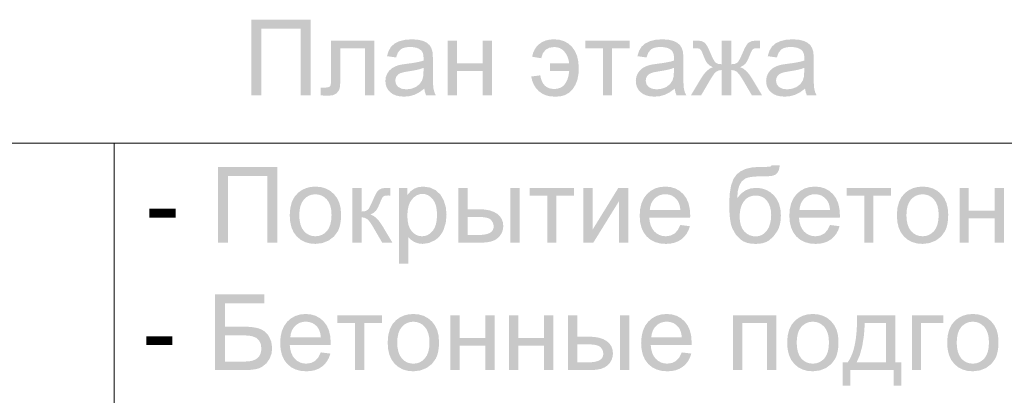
# Model space of a CAD drawing. Header units: millimetres. Extents: x 1527433 to 14789979, y -245576 to 11310.
# Tile 52 of 135: x 1950881 to 1954760, y -62722 to -61243. Entities that reach past the tile are written whole.
import ezdxf

# ---------------------------------------------------------------- set-up
doc = ezdxf.new("R2010")
doc.units = ezdxf.units.MM
doc.styles.get("Standard").update_dxf_attribs({"font": 'isocpeur.ttf', "height": 250})

msp = doc.modelspace()

# ---------------------------------------------------------------- hatches: boundary and pattern name
h = msp.add_hatch(color=7)
h.dxf.hatch_style = 2
h.paths.add_polyline_path([(1951793.122, -61242.858), (1952027.498, -61242.858), (1952027.498, -61540.845), (1951987.866, -61540.845), (1951987.866, -61278.026), (1951832.534, -61278.026), (1951832.534, -61540.845), (1951793.122, -61540.845)])
h = msp.add_hatch(color=7)
h.dxf.hatch_style = 2
h.paths.add_polyline_path([(1952107.25, -61324.989), (1952277.19, -61324.989), (1952277.19, -61540.845), (1952240.81, -61540.845), (1952240.81, -61355.251), (1952143.851, -61355.251), (1952143.851, -61462.793), (1952143.697, -61480.001), (1952143.238, -61494.006), (1952142.479, -61504.806), (1952141.426, -61512.403), (1952136.83, -61523.64), (1952127.976, -61533.349), (1952114.547, -61540.046), (1952096.281, -61542.278), (1952082.515, -61541.865), (1952066.846, -61540.625), (1952066.846, -61510.143), (1952082.887, -61510.143), (1952092.602, -61509.564), (1952099.092, -61507.827), (1952103.151, -61504.81), (1952105.597, -61500.386), (1952106.32, -61496.427), (1952106.837, -61489.589), (1952107.147, -61479.868), (1952107.25, -61467.258)])
h = msp.add_hatch(color=7)
h.paths.add_polyline_path([(1952474.568, -61514.222), (1952454.628, -61528.973), (1952435.432, -61538.64), (1952415.919, -61543.973), (1952395.083, -61545.751), (1952378.33, -61544.666), (1952363.629, -61541.41), (1952350.985, -61535.984), (1952340.402, -61528.388), (1952332.05, -61519.096), (1952326.091, -61508.585), (1952322.52, -61496.855), (1952321.33, -61483.905), (1952323.122, -61468.774), (1952328.551, -61454.966), (1952336.868, -61443.184), (1952347.458, -61433.965), (1952359.86, -61427.006), (1952373.751, -61421.948), (1952387.262, -61419.151), (1952406.272, -61416.436), (1952426.965, -61413.666), (1952444.733, -61410.648), (1952459.587, -61407.382), (1952471.536, -61403.868), (1952471.688, -61397.708), (1952471.757, -61394.277), (1952471.107, -61383.941), (1952469.159, -61375.253), (1952465.92, -61368.209), (1952461.394, -61362.803), (1952453.518, -61357.377), (1952443.948, -61353.501), (1952432.683, -61351.176), (1952419.722, -61350.4), (1952407.631, -61350.968), (1952397.239, -61352.667), (1952388.553, -61355.493), (1952381.578, -61359.44), (1952370.871, -61371.98), (1952363.388, -61391.466), (1952327.614, -61386.56), (1952334.063, -61365.8), (1952343.654, -61349.463), (1952357.304, -61336.992), (1952375.956, -61327.745), (1952398.79, -61322.013), (1952425.014, -61320.084), (1952450.032, -61321.723), (1952469.883, -61326.588), (1952484.883, -61333.947), (1952495.294, -61342.959), (1952502.198, -61354.135), (1952506.704, -61367.874), (1952508.068, -61381.02), (1952508.523, -61401.608), (1952508.523, -61450.391), (1952508.668, -61473.584), (1952509.102, -61492.07), (1952509.825, -61505.853), (1952510.838, -61514.938), (1952514.311, -61528.181), (1952520.098, -61540.845), (1952481.899, -61540.845), (1952477.221, -61528.484)])
h.paths.add_polyline_path([(1952471.536, -61432.531), (1952460.332, -61436.436), (1952446.642, -61440.042), (1952430.461, -61443.337), (1952411.785, -61446.312), (1952392.52, -61449.791), (1952379.869, -61453.643), (1952371.553, -61458.687), (1952365.427, -61465.549), (1952361.61, -61473.818), (1952360.356, -61482.913), (1952363.126, -61496.362), (1952371.436, -61507.331), (1952385.078, -61514.649), (1952403.847, -61517.088), (1952423.822, -61514.773), (1952441.44, -61507.827), (1952455.71, -61496.872), (1952465.638, -61482.527), (1952470.055, -61467.182), (1952471.536, -61445.926)])
h = msp.add_hatch(color=7)
h.dxf.hatch_style = 2
h.paths.add_polyline_path([(1952566.978, -61324.989), (1952603.524, -61324.989), (1952603.524, -61414.837), (1952704.948, -61414.837), (1952704.948, -61324.989), (1952741.548, -61324.989), (1952741.548, -61540.845), (1952704.948, -61540.845), (1952704.948, -61445.099), (1952603.524, -61445.099), (1952603.524, -61540.845), (1952566.978, -61540.845)])
h = msp.add_hatch(color=7)
h.dxf.hatch_style = 2
h.paths.add_polyline_path([(1952969.245, -61415.223), (1952969.245, -61445.32), (1953045.478, -61445.32), (1953043.039, -61461.825), (1953039.194, -61476.119), (1953033.944, -61488.201), (1953027.288, -61498.071), (1953019.207, -61505.772), (1953009.684, -61511.266), (1952998.724, -61514.558), (1952986.333, -61515.655), (1952975.331, -61514.817), (1952965.518, -61512.304), (1952956.896, -61508.115), (1952949.463, -61502.246), (1952943.222, -61494.699), (1952938.173, -61485.471), (1952934.316, -61474.56), (1952931.652, -61461.966), (1952895.878, -61466.652), (1952899.836, -61483.57), (1952906.083, -61498.767), (1952914.614, -61512.238), (1952925.424, -61523.978), (1952938.292, -61533.519), (1952953.005, -61540.322), (1952969.568, -61544.395), (1952987.987, -61545.751), (1953009.639, -61544.892), (1953028.708, -61539.743), (1953045.192, -61530.295), (1953059.093, -61516.537), (1953070.018, -61499.402), (1953077.655, -61479.75), (1953082.007, -61457.587), (1953083.071, -61432.917), (1953081.429, -61408.021), (1953076.505, -61385.926), (1953068.305, -61366.642), (1953056.833, -61350.18), (1953042.539, -61337.013), (1953025.862, -61327.608), (1953006.798, -61321.965), (1952985.341, -61320.084), (1952968.093, -61321.291), (1952952.571, -61324.907), (1952938.785, -61330.92), (1952926.747, -61339.321), (1952916.67, -61349.613), (1952908.77, -61361.301), (1952903.05, -61374.373), (1952899.516, -61388.82), (1952935.125, -61394.498), (1952941.688, -61375.213), (1952952.447, -61361.432), (1952967.402, -61353.159), (1952986.553, -61350.4), (1952998.169, -61351.526), (1953008.698, -61354.9), (1953018.133, -61360.516), (1953026.461, -61368.37), (1953033.479, -61378.055), (1953038.988, -61389.089), (1953042.987, -61401.477), (1953045.478, -61415.223)])
h = msp.add_hatch(color=7)
h.dxf.hatch_style = 2
h.paths.add_polyline_path([(1953108.633, -61324.989), (1953284.029, -61324.989), (1953284.029, -61355.251), (1953214.521, -61355.251), (1953214.521, -61540.845), (1953178.141, -61540.845), (1953178.141, -61355.251), (1953108.633, -61355.251)])
h = msp.add_hatch(color=7)
h.paths.add_polyline_path([(1953461.154, -61514.222), (1953441.214, -61528.973), (1953422.018, -61538.64), (1953402.505, -61543.973), (1953381.669, -61545.751), (1953364.916, -61544.666), (1953350.215, -61541.41), (1953337.571, -61535.984), (1953326.988, -61528.388), (1953318.637, -61519.096), (1953312.678, -61508.585), (1953309.106, -61496.855), (1953307.916, -61483.905), (1953309.708, -61468.774), (1953315.137, -61454.966), (1953323.454, -61443.184), (1953334.044, -61433.965), (1953346.446, -61427.006), (1953360.337, -61421.948), (1953373.849, -61419.151), (1953392.859, -61416.436), (1953413.552, -61413.666), (1953431.32, -61410.648), (1953446.173, -61407.382), (1953458.123, -61403.868), (1953458.274, -61397.708), (1953458.343, -61394.277), (1953457.693, -61383.941), (1953455.746, -61375.253), (1953452.506, -61368.209), (1953447.98, -61362.803), (1953440.105, -61357.377), (1953430.534, -61353.501), (1953419.269, -61351.176), (1953406.308, -61350.4), (1953394.217, -61350.968), (1953383.826, -61352.667), (1953375.14, -61355.493), (1953368.164, -61359.44), (1953357.457, -61371.98), (1953349.974, -61391.466), (1953314.2, -61386.56), (1953320.65, -61365.8), (1953330.241, -61349.463), (1953343.89, -61336.992), (1953362.542, -61327.745), (1953385.376, -61322.013), (1953411.6, -61320.084), (1953436.618, -61321.723), (1953456.469, -61326.588), (1953471.469, -61333.947), (1953481.88, -61342.959), (1953488.784, -61354.135), (1953493.29, -61367.874), (1953494.654, -61381.02), (1953495.109, -61401.608), (1953495.109, -61450.391), (1953495.254, -61473.584), (1953495.688, -61492.07), (1953496.411, -61505.853), (1953497.424, -61514.938), (1953500.897, -61528.181), (1953506.685, -61540.845), (1953468.485, -61540.845), (1953463.807, -61528.484)])
h.paths.add_polyline_path([(1953458.123, -61432.531), (1953446.918, -61436.436), (1953433.228, -61440.042), (1953417.048, -61443.337), (1953398.371, -61446.312), (1953379.106, -61449.791), (1953366.456, -61453.643), (1953358.139, -61458.687), (1953352.014, -61465.549), (1953348.197, -61473.818), (1953346.943, -61482.913), (1953349.712, -61496.362), (1953358.022, -61507.331), (1953371.665, -61514.649), (1953390.433, -61517.088), (1953410.408, -61514.773), (1953428.026, -61507.827), (1953442.296, -61496.872), (1953452.225, -61482.527), (1953456.641, -61467.182), (1953458.123, -61445.926)])
h = msp.add_hatch(color=7)
h.dxf.hatch_style = 2
h.paths.add_polyline_path([(1953683.817, -61324.989), (1953683.817, -61418.255), (1953698.693, -61416.594), (1953708.401, -61411.585), (1953712.361, -61406.635), (1953717.138, -61398.48), (1953722.741, -61387.122), (1953729.182, -61372.559), (1953735.393, -61358.606), (1953741.288, -61347.417), (1953746.863, -61338.988), (1953752.113, -61333.313), (1953765.004, -61327.084), (1953783.807, -61324.989), (1953797.257, -61324.989), (1953797.257, -61355.251), (1953787.28, -61355.086), (1953775.291, -61356.154), (1953768.594, -61359.33), (1953766.166, -61362.668), (1953763.185, -61368.218), (1953759.656, -61375.98), (1953755.585, -61385.954), (1953747.73, -61403.882), (1953740.537, -61415.278), (1953731.683, -61423.037), (1953718.985, -61430.051), (1953730.809, -61435.187), (1953742.473, -61444.224), (1953753.982, -61457.158), (1953765.342, -61473.983), (1953805.58, -61540.845), (1953765.342, -61540.845), (1953726.095, -61473.983), (1953714.857, -61457.157), (1953705.149, -61447.359), (1953695.351, -61442.619), (1953683.817, -61441.02), (1953683.817, -61540.845), (1953646.444, -61540.845), (1953646.444, -61441.02), (1953635.034, -61442.584), (1953625.278, -61447.249), (1953615.57, -61457.04), (1953604.332, -61473.983), (1953565.14, -61540.845), (1953524.902, -61540.845), (1953564.92, -61473.983), (1953576.352, -61457.158), (1953587.912, -61444.224), (1953599.608, -61435.187), (1953611.442, -61430.051), (1953597.6, -61422.244), (1953588.677, -61413.735), (1953585.008, -61407.781), (1953580.533, -61398.763), (1953575.252, -61386.675), (1953569.164, -61371.512), (1953564.541, -61362.493), (1953559.628, -61357.732), (1953553.062, -61355.747), (1953543.974, -61355.086), (1953539.964, -61355.127), (1953533.225, -61355.251), (1953533.225, -61324.989), (1953538.296, -61324.989), (1953556.28, -61325.637), (1953568.062, -61327.525), (1953576.234, -61331.501), (1953583.496, -61338.329), (1953587.154, -61343.569), (1953591.344, -61351.021), (1953596.061, -61360.684), (1953601.3, -61372.559), (1953607.595, -61386.955), (1953613.089, -61398.225), (1953617.787, -61406.363), (1953621.695, -61411.365), (1953631.403, -61416.546), (1953646.444, -61418.255), (1953646.444, -61324.989)])
h = msp.add_hatch(color=7)
h.paths.add_polyline_path([(1953974.565, -61514.222), (1953954.625, -61528.973), (1953935.429, -61538.64), (1953915.915, -61543.973), (1953895.08, -61545.751), (1953878.327, -61544.666), (1953863.626, -61541.41), (1953850.981, -61535.984), (1953840.399, -61528.388), (1953832.047, -61519.096), (1953826.088, -61508.585), (1953822.516, -61496.855), (1953821.327, -61483.905), (1953823.118, -61468.774), (1953828.548, -61454.966), (1953836.864, -61443.184), (1953847.455, -61433.965), (1953859.857, -61427.006), (1953873.748, -61421.948), (1953887.259, -61419.151), (1953906.269, -61416.436), (1953926.962, -61413.666), (1953944.73, -61410.648), (1953959.584, -61407.382), (1953971.533, -61403.868), (1953971.685, -61397.708), (1953971.754, -61394.277), (1953971.103, -61383.941), (1953969.156, -61375.253), (1953965.917, -61368.209), (1953961.391, -61362.803), (1953953.515, -61357.377), (1953943.945, -61353.501), (1953932.679, -61351.176), (1953919.719, -61350.4), (1953907.627, -61350.968), (1953897.236, -61352.667), (1953888.55, -61355.493), (1953881.575, -61359.44), (1953870.867, -61371.98), (1953863.385, -61391.466), (1953827.611, -61386.56), (1953834.06, -61365.8), (1953843.651, -61349.463), (1953857.301, -61336.992), (1953875.952, -61327.745), (1953898.786, -61322.013), (1953925.011, -61320.084), (1953950.029, -61321.723), (1953969.879, -61326.588), (1953984.879, -61333.947), (1953995.29, -61342.959), (1954002.194, -61354.135), (1954006.701, -61367.874), (1954008.065, -61381.02), (1954008.52, -61401.608), (1954008.52, -61450.391), (1954008.664, -61473.584), (1954009.098, -61492.07), (1954009.822, -61505.853), (1954010.835, -61514.938), (1954014.307, -61528.181), (1954020.095, -61540.845), (1953981.896, -61540.845), (1953977.218, -61528.484)])
h.paths.add_polyline_path([(1953971.533, -61432.531), (1953960.329, -61436.436), (1953946.639, -61440.042), (1953930.458, -61443.337), (1953911.781, -61446.312), (1953892.516, -61449.791), (1953879.866, -61453.643), (1953871.55, -61458.687), (1953865.424, -61465.549), (1953861.607, -61473.818), (1953860.353, -61482.913), (1953863.123, -61496.362), (1953871.432, -61507.331), (1953885.075, -61514.649), (1953903.844, -61517.088), (1953923.819, -61514.773), (1953941.437, -61507.827), (1953955.706, -61496.872), (1953965.635, -61482.527), (1953970.052, -61467.182), (1953971.533, -61445.926)])
h = msp.add_hatch(color=7)
h.dxf.hatch_style = 2
h.paths.add_polyline_path([(1951661.888, -61822.825), (1951896.265, -61822.825), (1951896.265, -62120.812), (1951856.633, -62120.812), (1951856.633, -61857.993), (1951701.3, -61857.993), (1951701.3, -62120.812), (1951661.888, -62120.812)])
h = msp.add_hatch(color=7)
h.paths.add_polyline_path([(1953843.037, -61815.714), (1953875.338, -61816.1), (1953871.769, -61834.587), (1953865.637, -61846.417), (1953857.155, -61853.452), (1953846.565, -61857.386), (1953839.299, -61858.463), (1953829.243, -61859.219), (1953816.396, -61859.665), (1953800.759, -61859.812), (1953779.871, -61860.359), (1953762.601, -61862.003), (1953748.948, -61864.741), (1953738.912, -61868.576), (1953724.774, -61879.945), (1953715.265, -61896.522), (1953709.629, -61918.502), (1953707.218, -61946.022), (1953722.19, -61928.052), (1953739.519, -61915.209), (1953759.204, -61907.519), (1953781.246, -61904.956), (1953801.544, -61906.784), (1953820.024, -61912.26), (1953836.684, -61921.374), (1953851.526, -61934.115), (1953863.72, -61950), (1953872.437, -61968.463), (1953877.671, -61989.5), (1953879.417, -62013.104), (1953878.539, -62031.149), (1953875.903, -62047.493), (1953871.511, -62062.132), (1953865.361, -62075.061), (1953850.024, -62096.524), (1953832.123, -62112.489), (1953821.655, -62118.276), (1953809.44, -62122.41), (1953795.489, -62124.891), (1953779.813, -62125.718), (1953761.663, -62124.621), (1953745.658, -62121.329), (1953731.792, -62115.835), (1953720.061, -62108.134), (1953701.209, -62088.097), (1953687.319, -62063.1), (1953682.335, -62046.841), (1953678.789, -62025.507), (1953676.668, -61999.088), (1953675.964, -61967.574), (1953677.772, -61928.279), (1953683.198, -61895.971), (1953692.242, -61870.65), (1953704.902, -61852.315), (1953721.325, -61839.324), (1953741.655, -61830.039), (1953765.891, -61824.464), (1953794.034, -61822.604), (1953810.705, -61822.531), (1953823.345, -61822.308), (1953831.954, -61821.93), (1953836.533, -61821.392), (1953840.674, -61819.38)])
h.paths.add_polyline_path([(1953841.218, -62012.057), (1953840.216, -61995.954), (1953837.215, -61981.375), (1953832.219, -61968.316), (1953825.233, -61956.77), (1953816.437, -61947.357), (1953806.002, -61940.62), (1953793.925, -61936.57), (1953780.198, -61935.218), (1953765.926, -61936.643), (1953753.375, -61940.916), (1953742.55, -61948.031), (1953733.455, -61957.983), (1953726.229, -61970.335), (1953721.081, -61984.579), (1953717.999, -62000.725), (1953716.974, -62018.782), (1953718.111, -62036.486), (1953721.522, -62051.979), (1953727.206, -62065.26), (1953735.164, -62076.329), (1953744.795, -62085.042), (1953755.49, -62091.26), (1953767.24, -62094.987), (1953780.033, -62096.228), (1953792.994, -62094.79), (1953804.679, -62090.474), (1953815.093, -62083.275), (1953824.241, -62073.187), (1953831.66, -62060.713), (1953836.967, -62046.363), (1953840.154, -62030.143)])
h = msp.add_hatch(color=7)
h.paths.add_polyline_path([(1951944.543, -62012.884), (1951946.622, -61984.854), (1951952.866, -61960.705), (1951963.286, -61940.431), (1951977.891, -61924.028), (1951992.555, -61913.538), (1952008.759, -61906.045), (1952026.493, -61901.549), (1952045.746, -61900.05), (1952066.974, -61901.879), (1952086.177, -61907.361), (1952103.355, -61916.491), (1952118.506, -61929.265), (1952130.878, -61945.244), (1952139.714, -61963.998), (1952145.016, -61985.533), (1952146.784, -62009.852), (1952145.999, -62029.581), (1952143.649, -62047.087), (1952139.738, -62062.361), (1952134.271, -62075.392), (1952118.892, -62096.607), (1952097.891, -62112.489), (1952072.914, -62122.41), (1952045.746, -62125.718), (1952024.176, -62123.907), (1952004.777, -62118.469), (1951987.548, -62109.393), (1951972.489, -62096.669), (1951960.263, -62080.523), (1951951.529, -62061.184), (1951946.289, -62038.641)])
h.paths.add_polyline_path([(1951982.136, -62012.884), (1951983.263, -62032.326), (1951986.649, -62049.154), (1951992.298, -62063.377), (1952000.215, -62075.006), (1952009.826, -62084.041), (1952020.624, -62090.481), (1952032.601, -62094.338), (1952045.746, -62095.621), (1952058.779, -62094.329), (1952070.675, -62090.447), (1952081.434, -62083.971), (1952091.056, -62074.896), (1952098.982, -62063.164), (1952104.65, -62048.72), (1952108.055, -62031.557), (1952109.191, -62011.671), (1952108.054, -61992.871), (1952104.643, -61976.49), (1952098.959, -61962.527), (1952091.001, -61950.983), (1952081.348, -61941.971), (1952070.585, -61935.528), (1952058.716, -61931.658), (1952045.746, -61930.367), (1952032.601, -61931.657), (1952020.624, -61935.521), (1952009.826, -61941.948), (1952000.215, -61950.927), (1951992.298, -61962.492), (1951986.649, -61976.676), (1951983.263, -61993.475)])
h = msp.add_hatch(color=7)
h.dxf.hatch_style = 2
h.paths.add_polyline_path([(1952190.963, -61904.956), (1952227.563, -61904.956), (1952227.563, -61998.222), (1952242.405, -61996.561), (1952252.037, -61991.552), (1952255.934, -61986.601), (1952260.678, -61978.447), (1952266.269, -61967.088), (1952272.708, -61952.526), (1952277.825, -61940.806), (1952282.43, -61931.277), (1952286.529, -61923.939), (1952290.126, -61918.792), (1952297.327, -61911.984), (1952305.56, -61907.822), (1952316.971, -61905.686), (1952333.672, -61904.956), (1952341.004, -61904.956), (1952341.004, -61935.218), (1952330.806, -61935.052), (1952318.948, -61936.12), (1952312.34, -61939.297), (1952309.912, -61942.635), (1952306.932, -61948.185), (1952303.403, -61955.947), (1952299.332, -61965.92), (1952291.305, -61983.849), (1952284.063, -61995.245), (1952275.257, -62003.003), (1952262.731, -62010.018), (1952274.462, -62015.153), (1952286.096, -62024.191), (1952297.636, -62037.125), (1952309.088, -62053.95), (1952349.106, -62120.812), (1952308.868, -62120.812), (1952269.842, -62053.95), (1952258.583, -62037.282), (1952248.895, -62027.436), (1952239.098, -62022.599), (1952227.563, -62020.987), (1952227.563, -62120.812), (1952190.963, -62120.812)])
h = msp.add_hatch(color=7)
h.paths.add_polyline_path([(1952374.754, -62203.549), (1952374.754, -61904.956), (1952408.102, -61904.956), (1952408.102, -61933.013), (1952420.601, -61918.619), (1952434.671, -61908.318), (1952451.097, -61902.117), (1952470.665, -61900.05), (1952496.669, -61903.633), (1952519.448, -61914.327), (1952538.01, -61931.476), (1952551.363, -61954.455), (1952559.452, -61981.623), (1952562.167, -62011.23), (1952559.19, -62042.732), (1952550.261, -62070.927), (1952543.636, -62083.422), (1952535.667, -62094.367), (1952526.355, -62103.762), (1952515.699, -62111.607), (1952492.438, -62122.176), (1952468.019, -62125.718), (1952450.69, -62123.782), (1952435.222, -62118.001), (1952421.965, -62109.23), (1952411.354, -62098.433), (1952411.354, -62203.549)])
h.paths.add_polyline_path([(1952407.882, -62014.097), (1952408.936, -62033.578), (1952412.098, -62050.346), (1952417.369, -62064.396), (1952424.749, -62075.723), (1952433.627, -62084.436), (1952443.394, -62090.654), (1952454.049, -62094.38), (1952465.594, -62095.621), (1952477.355, -62094.338), (1952488.242, -62090.481), (1952498.251, -62084.041), (1952507.376, -62075.006), (1952514.972, -62063.263), (1952520.398, -62048.699), (1952523.654, -62031.303), (1952524.739, -62011.065), (1952523.676, -61991.729), (1952520.488, -61974.981), (1952515.182, -61960.828), (1952507.762, -61949.274), (1952498.843, -61940.294), (1952489.117, -61933.867), (1952478.585, -61930.004), (1952467.248, -61928.713), (1952455.888, -61930.086), (1952445.206, -61934.198), (1952435.195, -61941.038), (1952425.851, -61950.597), (1952417.974, -61962.751), (1952412.36, -61977.386), (1952409, -61994.501)])
h = msp.add_hatch(color=7)
h.paths.add_polyline_path([(1952813.272, -61904.956), (1952849.873, -61904.956), (1952849.873, -62120.812), (1952813.272, -62120.812)])
h.paths.add_polyline_path([(1952608.606, -61904.956), (1952645.152, -61904.956), (1952645.152, -61989.292), (1952691.509, -61989.292), (1952712.861, -61990.396), (1952731.61, -61993.702), (1952747.753, -61999.198), (1952761.293, -62006.876), (1952772.009, -62016.509), (1952779.676, -62027.801), (1952784.283, -62040.757), (1952785.822, -62055.383), (1952784.541, -62068.415), (1952780.702, -62080.47), (1952774.311, -62091.543), (1952765.372, -62101.63), (1952753.631, -62110.022), (1952738.831, -62116.016), (1952720.971, -62119.613), (1952700.053, -62120.812), (1952608.606, -62120.812)])
h.paths.add_polyline_path([(1952645.152, -62090.716), (1952683.571, -62090.716), (1952699.694, -62090.187), (1952713.337, -62088.593), (1952724.499, -62085.925), (1952733.181, -62082.172), (1952739.66, -62077.314), (1952744.294, -62071.258), (1952747.079, -62064.002), (1952748.008, -62055.548), (1952745.252, -62042.319), (1952737.039, -62030.578), (1952729.878, -62025.794), (1952719.393, -62022.365), (1952705.591, -62020.3), (1952688.477, -62019.609), (1952645.152, -62019.609)])
h = msp.add_hatch(color=7)
h.dxf.hatch_style = 2
h.paths.add_polyline_path([(1952889.386, -61904.956), (1953064.783, -61904.956), (1953064.783, -61935.218), (1952995.275, -61935.218), (1952995.275, -62120.812), (1952958.894, -62120.812), (1952958.894, -61935.218), (1952889.386, -61935.218)])
h = msp.add_hatch(color=7)
h.dxf.hatch_style = 2
h.paths.add_polyline_path([(1953101.072, -61904.956), (1953137.673, -61904.956), (1953137.673, -62069.604), (1953239.097, -61904.956), (1953278.508, -61904.956), (1953278.508, -62120.812), (1953241.908, -62120.812), (1953241.908, -61957.211), (1953140.484, -62120.812), (1953101.072, -62120.812)])
h = msp.add_hatch(color=7)
h.paths.add_polyline_path([(1953483.136, -62051.304), (1953520.949, -62055.989), (1953515.493, -62071.637), (1953508.14, -62085.424), (1953498.896, -62097.351), (1953487.766, -62107.417), (1953474.848, -62115.439), (1953460.24, -62121.156), (1953443.947, -62124.579), (1953425.975, -62125.718), (1953403.516, -62123.898), (1953383.518, -62118.435), (1953365.979, -62109.323), (1953350.899, -62096.558), (1953338.754, -62080.497), (1953330.091, -62061.501), (1953324.901, -62039.57), (1953323.173, -62014.703), (1953324.921, -61989.011), (1953330.167, -61966.348), (1953338.916, -61946.723), (1953351.175, -61930.147), (1953366.234, -61916.979), (1953383.387, -61907.574), (1953402.637, -61901.931), (1953423.991, -61900.05), (1953444.629, -61901.899), (1953463.299, -61907.437), (1953479.995, -61916.654), (1953494.711, -61929.54), (1953506.721, -61945.797), (1953515.299, -61965.045), (1953520.446, -61987.281), (1953522.162, -62012.498), (1953521.941, -62022.255), (1953360.931, -62022.255), (1953362.936, -62038.996), (1953366.96, -62053.66), (1953373.001, -62066.236), (1953381.051, -62076.715), (1953390.663, -62084.994), (1953401.391, -62090.902), (1953413.235, -62094.442), (1953426.195, -62095.621), (1953444.833, -62092.976), (1953460.536, -62085.038), (1953473.283, -62071.313)])
h.paths.add_polyline_path([(1953362.971, -61992.158), (1953483.522, -61992.158), (1953481.732, -61979.405), (1953478.836, -61968.346), (1953474.825, -61958.982), (1953469.686, -61951.313), (1953460.281, -61942.053), (1953449.594, -61935.438), (1953437.626, -61931.47), (1953424.376, -61930.147), (1953412.273, -61931.201), (1953401.177, -61934.363), (1953391.084, -61939.634), (1953381.988, -61947.014), (1953374.35, -61956.161), (1953368.635, -61966.733), (1953364.842, -61978.733)])
h = msp.add_hatch(color=7)
h.paths.add_polyline_path([(1954072.824, -62051.304), (1954110.638, -62055.989), (1954105.182, -62071.637), (1954097.829, -62085.424), (1954088.585, -62097.351), (1954077.455, -62107.417), (1954064.536, -62115.439), (1954049.928, -62121.156), (1954033.636, -62124.579), (1954015.663, -62125.718), (1953993.205, -62123.898), (1953973.206, -62118.435), (1953955.667, -62109.323), (1953940.588, -62096.558), (1953928.442, -62080.497), (1953919.78, -62061.501), (1953914.59, -62039.57), (1953912.862, -62014.703), (1953914.609, -61989.011), (1953919.855, -61966.348), (1953928.605, -61946.723), (1953940.864, -61930.147), (1953955.923, -61916.979), (1953973.075, -61907.574), (1953992.326, -61901.931), (1954013.679, -61900.05), (1954034.318, -61901.899), (1954052.988, -61907.437), (1954069.683, -61916.654), (1954084.4, -61929.54), (1954096.41, -61945.797), (1954104.988, -61965.045), (1954110.135, -61987.281), (1954111.851, -62012.498), (1954111.63, -62022.255), (1953950.62, -62022.255), (1953952.624, -62038.996), (1953956.649, -62053.66), (1953962.689, -62066.236), (1953970.739, -62076.715), (1953980.351, -62084.994), (1953991.079, -62090.902), (1954002.924, -62094.442), (1954015.884, -62095.621), (1954034.522, -62092.976), (1954050.225, -62085.038), (1954062.972, -62071.313)])
h.paths.add_polyline_path([(1953952.66, -61992.158), (1954073.21, -61992.158), (1954071.421, -61979.405), (1954068.525, -61968.346), (1954064.513, -61958.982), (1954059.375, -61951.313), (1954049.97, -61942.053), (1954039.283, -61935.438), (1954027.315, -61931.47), (1954014.065, -61930.147), (1954001.961, -61931.201), (1953990.866, -61934.363), (1953980.772, -61939.634), (1953971.676, -61947.014), (1953964.039, -61956.161), (1953958.323, -61966.733), (1953954.53, -61978.733)])
h = msp.add_hatch(color=7)
h.dxf.hatch_style = 2
h.paths.add_polyline_path([(1954138.336, -61904.956), (1954313.732, -61904.956), (1954313.732, -61935.218), (1954244.224, -61935.218), (1954244.224, -62120.812), (1954207.844, -62120.812), (1954207.844, -61935.218), (1954138.336, -61935.218)])
h = msp.add_hatch(color=7)
h.paths.add_polyline_path([(1954336.407, -62012.884), (1954338.486, -61984.854), (1954344.73, -61960.705), (1954355.15, -61940.431), (1954369.755, -61924.028), (1954384.419, -61913.538), (1954400.623, -61906.045), (1954418.357, -61901.549), (1954437.61, -61900.05), (1954458.839, -61901.879), (1954478.042, -61907.361), (1954495.219, -61916.491), (1954510.37, -61929.265), (1954522.742, -61945.244), (1954531.578, -61963.998), (1954536.88, -61985.533), (1954538.648, -62009.852), (1954537.863, -62029.581), (1954535.513, -62047.087), (1954531.602, -62062.361), (1954526.135, -62075.392), (1954510.756, -62096.607), (1954489.755, -62112.489), (1954464.778, -62122.41), (1954437.61, -62125.718), (1954416.04, -62123.907), (1954396.641, -62118.469), (1954379.412, -62109.393), (1954364.353, -62096.669), (1954352.127, -62080.523), (1954343.393, -62061.184), (1954338.153, -62038.641)])
h.paths.add_polyline_path([(1954374, -62012.884), (1954375.127, -62032.326), (1954378.513, -62049.154), (1954384.162, -62063.377), (1954392.08, -62075.006), (1954401.69, -62084.041), (1954412.488, -62090.481), (1954424.465, -62094.338), (1954437.61, -62095.621), (1954450.643, -62094.329), (1954462.539, -62090.447), (1954473.298, -62083.971), (1954482.92, -62074.896), (1954490.846, -62063.164), (1954496.514, -62048.72), (1954499.919, -62031.557), (1954501.055, -62011.671), (1954499.918, -61992.871), (1954496.507, -61976.49), (1954490.823, -61962.527), (1954482.865, -61950.983), (1954473.212, -61941.971), (1954462.449, -61935.528), (1954450.58, -61931.658), (1954437.61, -61930.367), (1954424.465, -61931.657), (1954412.488, -61935.521), (1954401.69, -61941.948), (1954392.08, -61950.927), (1954384.162, -61962.492), (1954378.513, -61976.676), (1954375.127, -61993.475)])
h = msp.add_hatch(color=7)
h.dxf.hatch_style = 2
h.paths.add_polyline_path([(1954583.268, -61904.956), (1954619.813, -61904.956), (1954619.813, -61994.804), (1954721.237, -61994.804), (1954721.237, -61904.956), (1954757.838, -61904.956), (1954757.838, -62120.812), (1954721.237, -62120.812), (1954721.237, -62025.066), (1954619.813, -62025.066), (1954619.813, -62120.812), (1954583.268, -62120.812)])
h = msp.add_hatch(color=7)
h.paths.add_polyline_path([(1951650.622, -62324.475), (1951843.933, -62324.475), (1951843.933, -62359.643), (1951690.033, -62359.643), (1951690.033, -62451.53), (1951761.195, -62451.53), (1951779.871, -62452.005), (1951796.542, -62453.425), (1951811.208, -62455.786), (1951823.869, -62459.082), (1951834.939, -62463.671), (1951844.842, -62469.92), (1951853.588, -62477.833), (1951861.186, -62487.414), (1951871.728, -62509.945), (1951875.242, -62535.866), (1951872.72, -62557.694), (1951865.155, -62578.034), (1951852.601, -62595.866), (1951835.168, -62610.06), (1951823.449, -62615.486), (1951808.221, -62619.361), (1951789.489, -62621.687), (1951767.259, -62622.462), (1951650.622, -62622.462)])
h.paths.add_polyline_path([(1951690.033, -62588.948), (1951768.912, -62588.948), (1951783.868, -62588.14), (1951796.825, -62585.71), (1951807.786, -62581.646), (1951816.758, -62575.939), (1951823.744, -62568.632), (1951828.74, -62559.692), (1951831.741, -62549.119), (1951832.743, -62536.913), (1951830.442, -62519.922), (1951823.593, -62505.99), (1951812.644, -62495.689), (1951798.182, -62489.564), (1951788.602, -62487.787), (1951776.154, -62486.512), (1951760.843, -62485.742), (1951742.674, -62485.485), (1951690.033, -62485.485)])
h = msp.add_hatch(color=7)
h.paths.add_polyline_path([(1952066.835, -62552.954), (1952104.648, -62557.639), (1952099.192, -62573.287), (1952091.839, -62587.074), (1952082.595, -62599.001), (1952071.465, -62609.067), (1952058.547, -62617.089), (1952043.938, -62622.806), (1952027.646, -62626.229), (1952009.674, -62627.368), (1951987.215, -62625.548), (1951967.216, -62620.085), (1951949.677, -62610.973), (1951934.598, -62598.208), (1951922.452, -62582.147), (1951913.79, -62563.151), (1951908.6, -62541.22), (1951906.872, -62516.353), (1951908.619, -62490.661), (1951913.865, -62467.998), (1951922.615, -62448.373), (1951934.874, -62431.797), (1951949.933, -62418.629), (1951967.085, -62409.224), (1951986.336, -62403.581), (1952007.689, -62401.7), (1952028.328, -62403.549), (1952046.998, -62409.087), (1952063.693, -62418.304), (1952078.41, -62431.19), (1952090.42, -62447.447), (1952098.998, -62466.695), (1952104.145, -62488.931), (1952105.861, -62514.148), (1952105.64, -62523.905), (1951944.63, -62523.905), (1951946.634, -62540.646), (1951950.659, -62555.31), (1951956.699, -62567.886), (1951964.749, -62578.365), (1951974.361, -62586.644), (1951985.089, -62592.552), (1951996.934, -62596.092), (1952009.894, -62597.271), (1952028.532, -62594.626), (1952044.235, -62586.688), (1952056.981, -62572.963)])
h.paths.add_polyline_path([(1951946.67, -62493.808), (1952067.22, -62493.808), (1952065.431, -62481.055), (1952062.535, -62469.996), (1952058.523, -62460.632), (1952053.385, -62452.963), (1952043.98, -62443.703), (1952033.293, -62437.088), (1952021.325, -62433.12), (1952008.075, -62431.797), (1951995.972, -62432.851), (1951984.876, -62436.013), (1951974.782, -62441.284), (1951965.687, -62448.664), (1951958.049, -62457.811), (1951952.333, -62468.383), (1951948.54, -62480.383)])
h = msp.add_hatch(color=7)
h.dxf.hatch_style = 2
h.paths.add_polyline_path([(1952132.346, -62406.606), (1952307.742, -62406.606), (1952307.742, -62436.868), (1952238.234, -62436.868), (1952238.234, -62622.462), (1952201.854, -62622.462), (1952201.854, -62436.868), (1952132.346, -62436.868)])
h = msp.add_hatch(color=7)
h.paths.add_polyline_path([(1952330.417, -62514.534), (1952332.496, -62486.504), (1952338.74, -62462.355), (1952349.16, -62442.081), (1952363.765, -62425.678), (1952378.429, -62415.188), (1952394.633, -62407.695), (1952412.367, -62403.199), (1952431.62, -62401.7), (1952452.849, -62403.529), (1952472.052, -62409.011), (1952489.229, -62418.141), (1952504.38, -62430.915), (1952516.752, -62446.894), (1952525.588, -62465.648), (1952530.89, -62487.183), (1952532.658, -62511.502), (1952531.873, -62531.231), (1952529.523, -62548.737), (1952525.612, -62564.011), (1952520.145, -62577.042), (1952504.766, -62598.257), (1952483.765, -62614.139), (1952458.788, -62624.06), (1952431.62, -62627.368), (1952410.05, -62625.557), (1952390.651, -62620.119), (1952373.422, -62611.043), (1952358.363, -62598.319), (1952346.137, -62582.173), (1952337.404, -62562.834), (1952332.164, -62540.291)])
h.paths.add_polyline_path([(1952368.01, -62514.534), (1952369.137, -62533.976), (1952372.523, -62550.804), (1952378.172, -62565.027), (1952386.09, -62576.656), (1952395.7, -62585.691), (1952406.498, -62592.131), (1952418.475, -62595.988), (1952431.62, -62597.271), (1952444.653, -62595.979), (1952456.549, -62592.097), (1952467.308, -62585.621), (1952476.93, -62576.546), (1952484.856, -62564.814), (1952490.524, -62550.37), (1952493.929, -62533.207), (1952495.065, -62513.321), (1952493.928, -62494.521), (1952490.517, -62478.14), (1952484.833, -62464.177), (1952476.875, -62452.633), (1952467.222, -62443.621), (1952456.459, -62437.178), (1952444.59, -62433.308), (1952431.62, -62432.017), (1952418.475, -62433.307), (1952406.498, -62437.171), (1952395.7, -62443.598), (1952386.09, -62452.577), (1952378.172, -62464.142), (1952372.523, -62478.326), (1952369.137, -62495.125)])
h = msp.add_hatch(color=7)
h.dxf.hatch_style = 2
h.paths.add_polyline_path([(1952577.278, -62406.606), (1952613.823, -62406.606), (1952613.823, -62496.454), (1952715.247, -62496.454), (1952715.247, -62406.606), (1952751.848, -62406.606), (1952751.848, -62622.462), (1952715.247, -62622.462), (1952715.247, -62526.716), (1952613.823, -62526.716), (1952613.823, -62622.462), (1952577.278, -62622.462)])
h = msp.add_hatch(color=7)
h.dxf.hatch_style = 2
h.paths.add_polyline_path([(1952808.627, -62406.606), (1952845.172, -62406.606), (1952845.172, -62496.454), (1952946.596, -62496.454), (1952946.596, -62406.606), (1952983.197, -62406.606), (1952983.197, -62622.462), (1952946.596, -62622.462), (1952946.596, -62526.716), (1952845.172, -62526.716), (1952845.172, -62622.462), (1952808.627, -62622.462)])
h = msp.add_hatch(color=7)
h.paths.add_polyline_path([(1953245.249, -62406.606), (1953281.849, -62406.606), (1953281.849, -62622.462), (1953245.249, -62622.462)])
h.paths.add_polyline_path([(1953040.582, -62406.606), (1953077.128, -62406.606), (1953077.128, -62490.942), (1953123.485, -62490.942), (1953144.838, -62492.046), (1953163.586, -62495.352), (1953179.73, -62500.848), (1953193.269, -62508.526), (1953203.985, -62518.159), (1953211.652, -62529.451), (1953216.26, -62542.407), (1953217.798, -62557.033), (1953216.517, -62570.065), (1953212.679, -62582.12), (1953206.287, -62593.193), (1953197.348, -62603.28), (1953185.607, -62611.672), (1953170.807, -62617.666), (1953152.948, -62621.263), (1953132.029, -62622.462), (1953040.582, -62622.462)])
h.paths.add_polyline_path([(1953077.128, -62592.366), (1953115.548, -62592.366), (1953131.671, -62591.837), (1953145.313, -62590.243), (1953156.475, -62587.575), (1953165.157, -62583.822), (1953171.636, -62578.964), (1953176.271, -62572.908), (1953179.055, -62565.652), (1953179.985, -62557.198), (1953177.229, -62543.969), (1953169.015, -62532.228), (1953161.854, -62527.444), (1953151.37, -62524.015), (1953137.568, -62521.95), (1953120.453, -62521.259), (1953077.128, -62521.259)])
h = msp.add_hatch(color=7)
h.paths.add_polyline_path([(1953488.877, -62552.954), (1953526.69, -62557.639), (1953521.234, -62573.287), (1953513.881, -62587.074), (1953504.637, -62599.001), (1953493.507, -62609.067), (1953480.589, -62617.089), (1953465.981, -62622.806), (1953449.688, -62626.229), (1953431.716, -62627.368), (1953409.257, -62625.548), (1953389.258, -62620.085), (1953371.719, -62610.973), (1953356.64, -62598.208), (1953344.495, -62582.147), (1953335.832, -62563.151), (1953330.642, -62541.22), (1953328.914, -62516.353), (1953330.662, -62490.661), (1953335.908, -62467.998), (1953344.657, -62448.373), (1953356.916, -62431.797), (1953371.975, -62418.629), (1953389.127, -62409.224), (1953408.378, -62403.581), (1953429.731, -62401.7), (1953450.37, -62403.549), (1953469.04, -62409.087), (1953485.736, -62418.304), (1953500.452, -62431.19), (1953512.462, -62447.447), (1953521.04, -62466.695), (1953526.187, -62488.931), (1953527.903, -62514.148), (1953527.682, -62523.905), (1953366.672, -62523.905), (1953368.677, -62540.646), (1953372.701, -62555.31), (1953378.741, -62567.886), (1953386.792, -62578.365), (1953396.404, -62586.644), (1953407.132, -62592.552), (1953418.976, -62596.092), (1953431.936, -62597.271), (1953450.574, -62594.626), (1953466.277, -62586.688), (1953479.024, -62572.963)])
h.paths.add_polyline_path([(1953368.712, -62493.808), (1953489.263, -62493.808), (1953487.473, -62481.055), (1953484.577, -62469.996), (1953480.565, -62460.632), (1953475.427, -62452.963), (1953466.022, -62443.703), (1953455.335, -62437.088), (1953443.367, -62433.12), (1953430.117, -62431.797), (1953418.014, -62432.851), (1953406.918, -62436.013), (1953396.825, -62441.284), (1953387.729, -62448.664), (1953380.091, -62457.811), (1953374.376, -62468.383), (1953370.583, -62480.383)])
h = msp.add_hatch(color=7)
h.dxf.hatch_style = 2
h.paths.add_polyline_path([(1953690.855, -62406.606), (1953861.18, -62406.606), (1953861.18, -62622.462), (1953824.579, -62622.462), (1953824.579, -62436.868), (1953727.4, -62436.868), (1953727.4, -62622.462), (1953690.855, -62622.462)])
h = msp.add_hatch(color=7)
h.paths.add_polyline_path([(1953904.177, -62514.534), (1953906.256, -62486.504), (1953912.5, -62462.355), (1953922.92, -62442.081), (1953937.526, -62425.678), (1953952.19, -62415.188), (1953968.394, -62407.695), (1953986.127, -62403.199), (1954005.38, -62401.7), (1954026.609, -62403.529), (1954045.812, -62409.011), (1954062.989, -62418.141), (1954078.141, -62430.915), (1954090.512, -62446.894), (1954099.349, -62465.648), (1954104.651, -62487.183), (1954106.418, -62511.502), (1954105.633, -62531.231), (1954103.283, -62548.737), (1954099.372, -62564.011), (1954093.905, -62577.042), (1954078.526, -62598.257), (1954057.525, -62614.139), (1954032.548, -62624.06), (1954005.38, -62627.368), (1953983.81, -62625.557), (1953964.411, -62620.119), (1953947.182, -62611.043), (1953932.124, -62598.319), (1953919.897, -62582.173), (1953911.164, -62562.834), (1953905.924, -62540.291)])
h.paths.add_polyline_path([(1953941.77, -62514.534), (1953942.897, -62533.976), (1953946.283, -62550.804), (1953951.932, -62565.027), (1953959.85, -62576.656), (1953969.46, -62585.691), (1953980.259, -62592.131), (1953992.235, -62595.988), (1954005.38, -62597.271), (1954018.413, -62595.979), (1954030.309, -62592.097), (1954041.068, -62585.621), (1954050.69, -62576.546), (1954058.616, -62564.814), (1954064.284, -62550.37), (1954067.689, -62533.207), (1954068.825, -62513.321), (1954067.688, -62494.521), (1954064.278, -62478.14), (1954058.593, -62464.177), (1954050.635, -62452.633), (1954040.983, -62443.621), (1954030.219, -62437.178), (1954018.35, -62433.308), (1954005.38, -62432.017), (1953992.235, -62433.307), (1953980.259, -62437.171), (1953969.46, -62443.598), (1953959.85, -62452.577), (1953951.932, -62464.142), (1953946.283, -62478.326), (1953942.897, -62495.125)])
h = msp.add_hatch(color=7)
h.paths.add_polyline_path([(1954179.646, -62406.606), (1954330.073, -62406.606), (1954330.073, -62592.366), (1954353.444, -62592.366), (1954353.444, -62683.647), (1954323.403, -62683.647), (1954323.403, -62622.462), (1954153.463, -62622.462), (1954153.463, -62683.647), (1954123.367, -62683.647), (1954123.367, -62592.366), (1954142.66, -62592.366), (1954151.685, -62577.997), (1954159.454, -62561.1), (1954165.965, -62541.676), (1954171.219, -62519.722), (1954175.215, -62495.239), (1954177.952, -62468.226), (1954179.429, -62438.682)])
h.paths.add_polyline_path([(1954210.183, -62436.868), (1954206.606, -62486.023), (1954200, -62528.321), (1954190.355, -62563.767), (1954177.662, -62592.366), (1954293.693, -62592.366), (1954293.693, -62436.868)])
h = msp.add_hatch(color=7)
h.dxf.hatch_style = 2
h.paths.add_polyline_path([(1954395.38, -62406.606), (1954519.568, -62406.606), (1954519.568, -62436.868), (1954431.925, -62436.868), (1954431.925, -62622.462), (1954395.38, -62622.462)])
h = msp.add_hatch(color=7)
h.paths.add_polyline_path([(1954534.519, -62514.534), (1954536.599, -62486.504), (1954542.843, -62462.355), (1954553.262, -62442.081), (1954567.868, -62425.678), (1954582.532, -62415.188), (1954598.736, -62407.695), (1954616.47, -62403.199), (1954635.723, -62401.7), (1954656.951, -62403.529), (1954676.154, -62409.011), (1954693.331, -62418.141), (1954708.483, -62430.915), (1954720.854, -62446.894), (1954729.691, -62465.648), (1954734.993, -62487.183), (1954736.76, -62511.502), (1954735.976, -62531.231), (1954733.625, -62548.737), (1954729.714, -62564.011), (1954724.248, -62577.042), (1954708.869, -62598.257), (1954687.868, -62614.139), (1954662.891, -62624.06), (1954635.723, -62627.368), (1954614.153, -62625.557), (1954594.753, -62620.119), (1954577.525, -62611.043), (1954562.466, -62598.319), (1954550.239, -62582.173), (1954541.506, -62562.834), (1954536.266, -62540.291)])
h.paths.add_polyline_path([(1954572.112, -62514.534), (1954573.24, -62533.976), (1954576.625, -62550.804), (1954582.274, -62565.027), (1954590.192, -62576.656), (1954599.802, -62585.691), (1954610.601, -62592.131), (1954622.578, -62595.988), (1954635.723, -62597.271), (1954648.755, -62595.979), (1954660.651, -62592.097), (1954671.41, -62585.621), (1954681.032, -62576.546), (1954688.959, -62564.814), (1954694.627, -62550.37), (1954698.031, -62533.207), (1954699.167, -62513.321), (1954698.031, -62494.521), (1954694.62, -62478.14), (1954688.935, -62464.177), (1954680.977, -62452.633), (1954671.325, -62443.621), (1954660.562, -62437.178), (1954648.692, -62433.308), (1954635.723, -62432.017), (1954622.578, -62433.307), (1954610.601, -62437.171), (1954599.802, -62443.598), (1954590.192, -62452.577), (1954582.274, -62464.142), (1954576.625, -62478.326), (1954573.24, -62495.125)])

# ---------------------------------------------------------------- linework, layer by layer
at = {"color": 7, "lineweight": 0}
for points in [[(1942733.017, -61729.229), (1963086.883, -61729.229)], [(1951252.6, -61729.229), (1951252.6, -64933.862)]]:
    msp.add_lwpolyline(points, dxfattribs=at)

# ---------------------------------------------------------------- texts
at = {"color": 7, "char_height": 300.8551, "attachment_point": 1}
for insert in [(1951373.25, -61819.957), (1951360.55, -62321.607)]:
    msp.add_mtext('{\\fArial|b0|i0|c0;- }', dxfattribs=dict(at, insert=insert))

doc.saveas('drawing.dxf')
